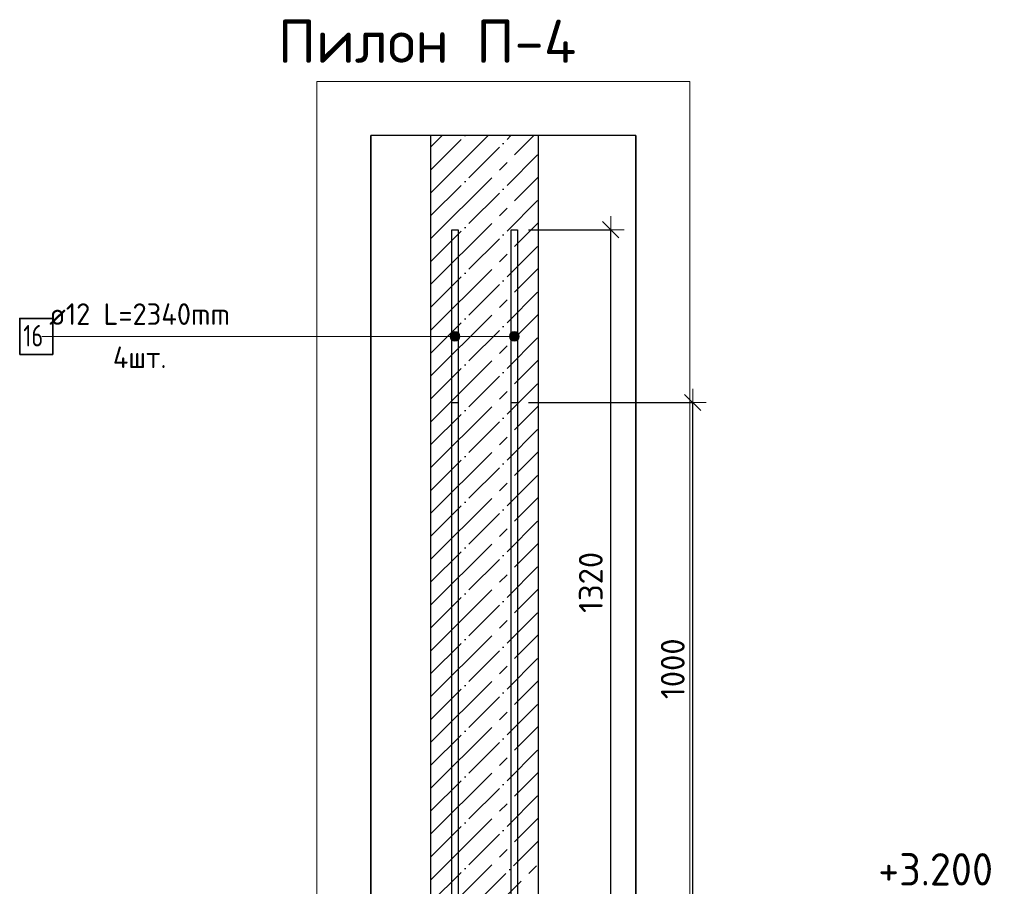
# Model space of a CAD drawing. Header units: millimetres. Extents: x -2258 to 68686, y -2266 to 30725.
# Tile 13 of 83: x 892 to 2716, y 6899 to 8504. Entities that reach past the tile are written whole.
import ezdxf

# ---------------------------------------------------------------- set-up
doc = ezdxf.new("R2010")
doc.units = ezdxf.units.MM
doc.header["$PDMODE"] = 65
doc.linetypes.add('______11', pattern=[100, 80, -10, 0, -10])
doc.linetypes.add('______5', pattern=[220, 160, -20, 20, -20])
for name, color, linetype, lineweight in [('Standard', 7, 'Continuous', 25), ('Арм.стержн. вертикальными 1', 22, 'Continuous', 35), ('Высотная отметки_ общее', 7, 'Continuous', 13), ('Размерная линия_ общее', 7, 'Continuous', 13)]:
    doc.layers.add(name, color=color, linetype=linetype, lineweight=lineweight)
doc.layers.add('Арм.стержн. вертикальными 2', color=7, linetype='Continuous', lineweight=35, true_color=0x006e00)
doc.styles.add('ISOCPEUR', font='ISOCPEUR')
doc.dimstyles.new('DIMSTYLE_3', dxfattribs={"dimtxt": 44, "dimasz": 50, "dimexe": 0, "dimexo": 0, "dimgap": 22, "dimtad": 2, "dimdec": 0, "dimrnd": 5, "dimzin": 12, "dimdsep": 46, "dimtxsty": 'ISOCPEUR', "dimblk1": 'ALL_ML_STRICH', "dimblk2": 'ALL_ML_STRICH', "dimsah": 1, "dimcen": 0, "dimclrd": 7, "dimclre": 256, "dimclrt": 7, "dimadec": 0, "dimazin": 0, "dimtfac": 1, "dimtdec": 0, "dimtix": 1, "dimtmove": 2, "dimatfit": 3, "dimfxl": 0, "dimtzin": 0, "dimlwd": 0, "dimlwe": -3, "dimarcsym": 0})

# ---------------------------------------------------------------- blocks, each defined once
blk = doc.blocks.new('ALL_ML_STRICH')
at = {"color": 0, "linetype": 'ByBlock', "lineweight": -2}
for p, q in [((0, -0.5), (0, 0.5)), ((-1, 0), (0.5, 0)), ((-0.3, -0.3), (0.3, 0.3))]:
    blk.add_line(p, q, dxfattribs=at)
blk = doc.blocks.new('*D50')
at = {"layer": 'DEFPOINTS', "color": 7, "linetype": 'Continuous', "lineweight": 13, "transparency": 33554687}
for p in [(1814.7, 8115.2), (1853.7, 6795.2), (1987.3, 6795.2)]:
    blk.add_point(p, dxfattribs=at)
at = {"layer": 'Размерная линия_ общее', "color": 253, "linetype": 'Continuous', "lineweight": -2, "true_color": 0xa0a0a0, "transparency": 33554687}
for p, q in [((1834.7, 8115.2), (1987.3, 8115.2)), ((1873.7, 6795.2), (1987.3, 6795.2))]:
    blk.add_line(p, q, dxfattribs=at)
at = {"layer": 'Размерная линия_ общее', "color": 7, "linetype": 'Continuous', "lineweight": -2, "transparency": 33554687}
blk.add_line((1987.3, 6795.2), (1987.3, 8115.2), dxfattribs=at)
at = {"layer": 'Размерная линия_ общее', "color": 7, "linetype": 'Continuous', "lineweight": 13, "transparency": 33554687, "xscale": 50, "yscale": 50, "zscale": 50}
for p, rotation in [((1987.3, 8115.2), 90), ((1987.3, 6795.2), 270)]:
    blk.add_blockref('ALL_ML_STRICH', p, dxfattribs=dict(at, rotation=rotation))
at = {"layer": 'Размерная линия_ общее', "color": 7, "linetype": 'Continuous', "lineweight": 13, "transparency": 33554687, "insert": (1950.3, 7461.8), "char_height": 44, "width": 176, "attachment_point": 5, "rotation": 90, "style": 'ISOCPEUR'}
blk.add_mtext('\\A1;{1320}', dxfattribs=at)
blk = doc.blocks.new('*D55')
at = {"layer": 'DEFPOINTS', "color": 7, "linetype": 'Continuous', "lineweight": 13, "transparency": 33554687}
for p in [(1814.7, 7795.2), (1853.7, 6795.2), (2139.1, 6795.2)]:
    blk.add_point(p, dxfattribs=at)
at = {"layer": 'Размерная линия_ общее', "color": 253, "linetype": 'Continuous', "lineweight": -2, "true_color": 0xa0a0a0, "transparency": 33554687}
for p, q in [((1834.7, 7795.2), (2139.1, 7795.2)), ((1873.7, 6795.2), (2139.1, 6795.2))]:
    blk.add_line(p, q, dxfattribs=at)
at = {"layer": 'Размерная линия_ общее', "color": 7, "linetype": 'Continuous', "lineweight": -2, "transparency": 33554687}
blk.add_line((2139.1, 6795.2), (2139.1, 7795.2), dxfattribs=at)
at = {"layer": 'Размерная линия_ общее', "color": 7, "linetype": 'Continuous', "lineweight": 13, "transparency": 33554687, "xscale": 50, "yscale": 50, "zscale": 50}
for p, rotation in [((2139.1, 7795.2), 90), ((2139.1, 6795.2), 270)]:
    blk.add_blockref('ALL_ML_STRICH', p, dxfattribs=dict(at, rotation=rotation))
at = {"layer": 'Размерная линия_ общее', "color": 7, "linetype": 'Continuous', "lineweight": 13, "transparency": 33554687, "insert": (2102.1, 7301.8), "char_height": 44, "width": 176, "attachment_point": 5, "rotation": 90, "style": 'ISOCPEUR'}
blk.add_mtext('\\A1;{1000}', dxfattribs=at)
blk = doc.blocks.new('COMPLEX_ELEVATIONDIM_8')
at = {"layer": 'Высотная отметки_ общее', "color": 7, "linetype": 'Continuous', "lineweight": 13, "transparency": 33554687, "insert": (2482.7, 6900.2), "char_height": 60, "width": 256.287, "attachment_point": 7, "style": 'ISOCPEUR'}
blk.add_mtext('\\W0.95;+3.200', dxfattribs=at)

msp = doc.modelspace()

# ---------------------------------------------------------------- hatches: boundary and pattern name
at = {"layer": 'Арм.стержн. вертикальными 2', "linetype": 'Continuous', "lineweight": 13, "transparency": 33554687}
for points in [[(1690.9, 7913.1), (1690.9, 7922.1), (1689.7, 7917.6)], [(1690.9, 7913.1), (1690.9, 7922.1), (1689.7, 7917.6)], [(1690.9, 7922.1), (1694.2, 7909.9), (1694.2, 7925.3)], [(1690.9, 7922.1), (1694.2, 7909.9), (1694.2, 7925.3)], [(1690.9, 7922.1), (1690.9, 7913.1), (1694.2, 7909.9)], [(1690.9, 7922.1), (1690.9, 7913.1), (1694.2, 7909.9)], [(1694.2, 7925.3), (1698.7, 7908.6), (1698.7, 7926.6)], [(1694.2, 7925.3), (1698.7, 7908.6), (1698.7, 7926.6)], [(1694.2, 7925.3), (1694.2, 7909.9), (1698.7, 7908.6)], [(1694.2, 7925.3), (1694.2, 7909.9), (1698.7, 7908.6)], [(1698.7, 7926.6), (1698.7, 7908.6), (1703.2, 7909.9)], [(1698.7, 7926.6), (1703.2, 7909.9), (1703.2, 7925.3)], [(1698.7, 7926.6), (1698.7, 7908.6), (1703.2, 7909.9)], [(1698.7, 7926.6), (1703.2, 7909.9), (1703.2, 7925.3)], [(1703.2, 7925.3), (1703.2, 7909.9), (1706.4, 7913.1)], [(1703.2, 7925.3), (1706.4, 7913.1), (1706.4, 7922.1)], [(1703.2, 7925.3), (1703.2, 7909.9), (1706.4, 7913.1)], [(1703.2, 7925.3), (1706.4, 7913.1), (1706.4, 7922.1)], [(1706.4, 7922.1), (1706.4, 7913.1), (1707.7, 7917.6)], [(1706.4, 7922.1), (1706.4, 7913.1), (1707.7, 7917.6)], [(1800.9, 7913.1), (1800.9, 7922.1), (1799.7, 7917.6)], [(1800.9, 7913.1), (1800.9, 7922.1), (1799.7, 7917.6)], [(1800.9, 7922.1), (1804.2, 7909.9), (1804.2, 7925.3)], [(1800.9, 7922.1), (1804.2, 7909.9), (1804.2, 7925.3)], [(1800.9, 7922.1), (1800.9, 7913.1), (1804.2, 7909.9)], [(1800.9, 7922.1), (1800.9, 7913.1), (1804.2, 7909.9)], [(1804.2, 7925.3), (1808.7, 7908.6), (1808.7, 7926.6)], [(1804.2, 7925.3), (1808.7, 7908.6), (1808.7, 7926.6)], [(1804.2, 7925.3), (1804.2, 7909.9), (1808.7, 7908.6)], [(1804.2, 7925.3), (1804.2, 7909.9), (1808.7, 7908.6)], [(1808.7, 7926.6), (1808.7, 7908.6), (1813.2, 7909.9)], [(1808.7, 7926.6), (1813.2, 7909.9), (1813.2, 7925.3)], [(1808.7, 7926.6), (1808.7, 7908.6), (1813.2, 7909.9)], [(1808.7, 7926.6), (1813.2, 7909.9), (1813.2, 7925.3)], [(1813.2, 7925.3), (1813.2, 7909.9), (1816.4, 7913.1)], [(1813.2, 7925.3), (1816.4, 7913.1), (1816.4, 7922.1)], [(1813.2, 7925.3), (1813.2, 7909.9), (1816.4, 7913.1)], [(1813.2, 7925.3), (1816.4, 7913.1), (1816.4, 7922.1)], [(1816.4, 7922.1), (1816.4, 7913.1), (1817.7, 7917.6)], [(1816.4, 7922.1), (1816.4, 7913.1), (1817.7, 7917.6)]]:
    msp.add_hatch(color=7, dxfattribs=at).paths.add_polyline_path(points)

# ---------------------------------------------------------------- linework, layer by layer
at = {"color": 52, "linetype": 'Continuous', "lineweight": -3, "transparency": 33554687}
for p, q in [((2033.8, 8289.6), (1542.7, 8289.6)), ((2033.8, 8289.6), (1542.7, 8289.6)), ((1542.7, 8289.6), (1542.7, 3109.6)), ((1542.7, 3109.6), (1542.7, 8289.6)), ((2033.8, 3109.6), (2033.8, 8289.6)), ((2033.8, 8289.6), (2033.8, 3109.6))]:
    msp.add_line(p, q, dxfattribs=at)
at = {"layer": 'Standard', "color": 7, "linetype": 'Continuous', "lineweight": 25, "transparency": 33554687}
for p, q in [((1903.7, 8289.6), (1603.7, 8289.6)), ((1653.7, 8289.6), (1653.7, 6795.2)), ((1853.7, 6795.2), (1853.7, 8289.6))]:
    msp.add_line(p, q, dxfattribs=at)
at = {"layer": 'Standard', "color": 7, "linetype": '______11', "lineweight": -3, "transparency": 33554687}
for p, q in [((1653.7, 8140.8), (1802.5, 8289.6)), ((1653.7, 8225.6), (1717.6, 8289.6)), ((1653.7, 8055.9), (1853.7, 8255.9)), ((1653.7, 7971.1), (1853.7, 8171.1)), ((1653.7, 7886.2), (1853.7, 8086.2)), ((1653.7, 7801.4), (1853.7, 8001.4)), ((1653.7, 7716.5), (1853.7, 7916.5)), ((1653.7, 7631.7), (1853.7, 7831.7)), ((1653.7, 7546.8), (1853.7, 7746.8)), ((1653.7, 7462), (1853.7, 7662)), ((1653.7, 7377.1), (1853.7, 7577.1)), ((1653.7, 7292.3), (1853.7, 7492.3)), ((1653.7, 7207.4), (1853.7, 7407.4)), ((1653.7, 7122.5), (1853.7, 7322.5)), ((1653.7, 7037.7), (1853.7, 7237.7)), ((1653.7, 6952.8), (1853.7, 7152.8)), ((1653.7, 6868), (1853.7, 7068)), ((1665.8, 6795.2), (1853.7, 6983.1))]:
    msp.add_line(p, q, dxfattribs=at)
at = {"layer": 'Standard', "color": 7, "linetype": '______5', "lineweight": -3, "transparency": 33554687}
for p, q in [((1653.7, 8098.4), (1844.9, 8289.6)), ((1653.7, 8183.2), (1760, 8289.6)), ((1653.7, 8268.1), (1675.2, 8289.6)), ((1653.7, 8013.5), (1853.7, 8213.5)), ((1653.7, 7928.6), (1853.7, 8128.6)), ((1653.7, 7843.8), (1853.7, 8043.8)), ((1653.7, 7758.9), (1853.7, 7958.9)), ((1653.7, 7674.1), (1853.7, 7874.1)), ((1653.7, 7589.2), (1853.7, 7789.2)), ((1653.7, 7504.4), (1853.7, 7704.4)), ((1653.7, 7419.5), (1853.7, 7619.5)), ((1653.7, 7334.7), (1853.7, 7534.7)), ((1653.7, 7249.8), (1853.7, 7449.8)), ((1653.7, 7165), (1853.7, 7365)), ((1653.7, 7080.1), (1853.7, 7280.1)), ((1653.7, 6995.3), (1853.7, 7195.3)), ((1653.7, 6910.4), (1853.7, 7110.4)), ((1653.7, 6825.6), (1853.7, 7025.6)), ((1708.2, 6795.2), (1853.7, 6940.7))]:
    msp.add_line(p, q, dxfattribs=at)
at = {"layer": 'Standard', "color": 7, "linetype": 'Continuous', "lineweight": 13, "transparency": 33554687}
msp.add_lwpolyline([(1442.7, 3009.6), (2133.8, 3009.6), (2133.8, 8389.6), (1442.7, 8389.6), (1442.7, 3009.6)], dxfattribs=at)
at = {"layer": 'Арм.стержн. вертикальными 1', "color": 34, "linetype": 'Continuous', "lineweight": 25, "transparency": 33554687}
for points in [[(1692.7, 3425.2), (1692.7, 7795.2), (1704.7, 7795.2), (1704.7, 3425.2), (1692.7, 3425.2)], [(1692.7, 3425.2), (1692.7, 7795.2), (1704.7, 7795.2), (1704.7, 3425.2), (1692.7, 3425.2)], [(1802.7, 3425.2), (1802.7, 7795.2), (1814.7, 7795.2), (1814.7, 3425.2), (1802.7, 3425.2)], [(1802.7, 3425.2), (1802.7, 7795.2), (1814.7, 7795.2), (1814.7, 3425.2), (1802.7, 3425.2)]]:
    msp.add_lwpolyline(points, dxfattribs=at)
at = {"layer": 'Арм.стержн. вертикальными 2', "color": 7, "linetype": 'Continuous', "lineweight": 13, "transparency": 33554687}
for p, q in [((933.7, 7917.6), (1537.7, 7917.6)), ((1537.7, 7917.6), (1808.7, 7917.6)), ((1537.7, 7917.6), (1698.7, 7917.6)), ((1537.7, 7917.6), (1698.7, 7917.6)), ((1537.7, 7917.6), (1808.7, 7917.6)), ((1689.7, 7917.6), (1689.7, 7917.6)), ((1689.7, 7917.6), (1689.7, 7917.6)), ((1698.7, 7926.6), (1698.7, 7926.6)), ((1698.7, 7926.6), (1698.7, 7926.6)), ((1707.7, 7917.6), (1707.7, 7917.6)), ((1707.7, 7917.6), (1707.7, 7917.6)), ((1799.7, 7917.6), (1799.7, 7917.6)), ((1799.7, 7917.6), (1799.7, 7917.6)), ((1808.7, 7926.6), (1808.7, 7926.6)), ((1808.7, 7926.6), (1808.7, 7926.6)), ((1817.7, 7917.6), (1817.7, 7917.6)), ((1817.7, 7917.6), (1817.7, 7917.6)), ((1698.7, 7908.6), (1698.7, 7908.6)), ((1698.7, 7908.6), (1698.7, 7908.6)), ((1808.7, 7908.6), (1808.7, 7908.6)), ((1808.7, 7908.6), (1808.7, 7908.6))]:
    msp.add_line(p, q, dxfattribs=at)
at = {"layer": 'Арм.стержн. вертикальными 2', "color": 34, "linetype": 'Continuous', "lineweight": 25, "transparency": 33554687}
for points in [[(1704.7, 8115.2), (1704.7, 5775.2), (1692.7, 5775.2), (1692.7, 8115.2), (1704.7, 8115.2)], [(1704.7, 8115.2), (1704.7, 5775.2), (1692.7, 5775.2), (1692.7, 8115.2), (1704.7, 8115.2)], [(1814.7, 8115.2), (1814.7, 5775.2), (1802.7, 5775.2), (1802.7, 8115.2), (1814.7, 8115.2)], [(1814.7, 8115.2), (1814.7, 5775.2), (1802.7, 5775.2), (1802.7, 8115.2), (1814.7, 8115.2)]]:
    msp.add_lwpolyline(points, dxfattribs=at)
at = {"layer": 'Арм.стержн. вертикальными 2', "color": 7, "linetype": 'Continuous', "lineweight": 35, "transparency": 33554687}
msp.add_lwpolyline([(892.4, 7884.3), (953.7, 7884.3), (953.7, 7950.9), (892.4, 7950.9), (892.4, 7884.3)], dxfattribs=at)
at = {"layer": 'Арм.стержн. вертикальными 2', "color": 7, "linetype": 'Continuous', "lineweight": 13, "transparency": 33554687}
for centre in [(1698.7, 7917.6), (1698.7, 7917.6), (1808.7, 7917.6), (1808.7, 7917.6)]:
    msp.add_circle(centre, 9, dxfattribs=at)

# ---------------------------------------------------------------- block references
at = {"layer": 'Высотная отметки_ общее', "color": 7, "linetype": 'Continuous', "lineweight": 13, "transparency": 33554687}
msp.add_blockref('COMPLEX_ELEVATIONDIM_8', (0, 0), dxfattribs=at)

# ---------------------------------------------------------------- texts
at = {"layer": 'Standard', "color": 7, "linetype": 'Continuous', "lineweight": 13, "transparency": 33554687, "insert": (1370.5, 8464.4), "char_height": 80, "width": 558.806, "attachment_point": 4, "style": 'ISOCPEUR'}
msp.add_mtext('\\A1;{\\fISOCPEUR|i0|b0;\\H80.000000;\\W1.000000;\\C7;Пилон П-4}\\P', dxfattribs=at)
at = {"layer": 'Арм.стержн. вертикальными 2', "color": 7, "linetype": 'Continuous', "lineweight": 25, "transparency": 33554687, "char_height": 40, "attachment_point": 7, "style": 'ISOCPEUR'}
for s, insert, width in [('\\W0.96;ø12 L=2340mm ', (947.1, 7938.9), 395.02), ('\\W0.75;16', (899.1, 7898.9), 62.971), ('\\W0.95;4шт. ', (1065.1, 7858.9), 158.877)]:
    msp.add_mtext(s, dxfattribs=dict(at, insert=insert, width=width))

# ---------------------------------------------------------------- dimensions: what is measured, and where the dimension line sits
at = {"layer": 'Размерная линия_ общее', "color": 7, "linetype": 'Continuous', "lineweight": 13, "transparency": 33554687}
for base, p2, picture, middle in [((1987.3, 8115.2), (1834.7, 8115.2), '*D50', (1950.3, 7461.8)), ((2139.1, 7795.2), (1834.7, 7795.2), '*D55', (2102.1, 7301.8))]:
    dim = msp.add_linear_dim(base=base, p1=(1873.7, 6795.2), p2=p2, angle=90, dimstyle='DIMSTYLE_3', override={"dimpost": '<>', "dimclrd": 7, "dimclre": 253, "dimclrt": 7, "dimlwd": 0, "dimlwe": 65533}, dxfattribs=at)
    dim.commit()
    dim.dimension.update_dxf_attribs({"geometry": picture, "text_midpoint": middle, "dimtype": 160})

doc.saveas('drawing.dxf')
